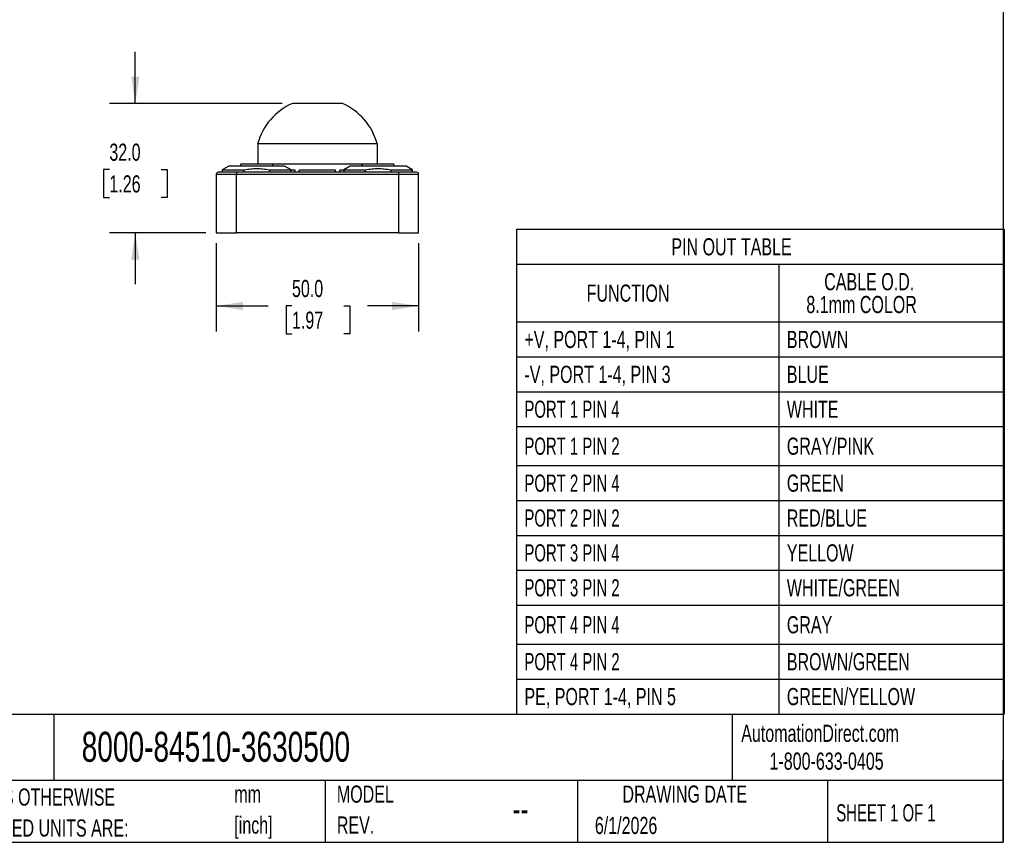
# Model space of a CAD drawing. Header units: millimetres. Extents: x 13 to 546, y 13 to 419.
# Tile 3 of 5: x 303 to 546, y 13 to 216. Entities that reach past the tile are written whole.
import ezdxf

# ---------------------------------------------------------------- set-up
doc = ezdxf.new("R2010")
doc.units = ezdxf.units.MM
doc.header["$LTSCALE"] = 2
doc.linetypes.add('SLD-Solid', pattern=[0])
doc.layers.add('DIMENSIONS', color=140, linetype='SLD-Solid', lineweight=25)
doc.layers.add('TEXT', color=140, linetype='SLD-Solid', lineweight=25)
doc.styles.add('SLDTEXTSTYLE0', font='TXT', dxfattribs={"width": 0.7})
doc.styles.add('SLDTEXTSTYLE1', font='TXT', dxfattribs={"width": 0.65})
doc.dimstyles.new('SLDDIMSTYLE0', dxfattribs={"dimtxt": 4.316016, "dimasz": 6.604, "dimexe": 0, "dimexo": 0.0625, "dimgap": 1.079004, "dimtad": 0, "dimtih": 1, "dimtoh": 1, "dimdec": 1, "dimrnd": 1e-09, "dimzin": 4, "dimdsep": 46, "dimtxsty": 'SLDTEXTSTYLE0', "dimsah": 1, "dimcen": 0.09, "dimadec": 0, "dimazin": 1, "dimtfac": 1, "dimtdec": 1, "dimtofl": 0, "dimtmove": 0, "dimatfit": 3, "dimfxl": 0, "dimfrac": 2, "dimtolj": 1, "dimtzin": 12, "dimarcsym": 0})
doc.dimstyles.new('SLDDIMSTYLE2', dxfattribs={"dimtxt": 4.316016, "dimasz": 6.604, "dimexe": 0, "dimexo": 0.0625, "dimgap": 1.079004, "dimtad": 0, "dimtih": 1, "dimtoh": 1, "dimdec": 1, "dimrnd": 1e-09, "dimzin": 4, "dimdsep": 46, "dimtxsty": 'SLDTEXTSTYLE0', "dimsah": 1, "dimcen": 0.09, "dimadec": 0, "dimazin": 1, "dimtfac": 1, "dimtdec": 1, "dimtmove": 0, "dimatfit": 0, "dimfxl": 0, "dimfrac": 2, "dimtolj": 1, "dimtzin": 12, "dimarcsym": 0})

# ---------------------------------------------------------------- blocks, each defined once
blk = doc.blocks.new('SW_NOTE_0')
at = {"layer": 'TEXT', "color": 0, "char_height": 4.233, "attachment_point": 1, "style": 'SLDTEXTSTYLE0'}
for s, insert in [('mm', (0, 5.46)), ('[inch]', (0, -2.19))]:
    blk.add_mtext(s, dxfattribs=dict(at, insert=insert))
blk = doc.blocks.new('SW_NOTE_0_1')
at = {"layer": 'TEXT', "color": 0, "char_height": 4.2333, "attachment_point": 1, "style": 'SLDTEXTSTYLE0'}
for s, insert in [('UNLESS OTHERWISE', (0, 5.46)), ('SPECIFIED UNITS ARE:', (0, -2.19))]:
    blk.add_mtext(s, dxfattribs=dict(at, insert=insert))
blk = doc.blocks.new('SW_NOTE_0_6')
at = {"layer": 'TEXT', "color": 0, "char_height": 4.233, "attachment_point": 1, "style": 'SLDTEXTSTYLE0'}
for s, insert in [('MODEL', (0, 5.46)), ('REV.', (0, -2.19))]:
    blk.add_mtext(s, dxfattribs=dict(at, insert=insert))
blk = doc.blocks.new('SW_TABLEANNOTATION_0')
at = {"layer": 'TEXT', "color": 0}
for p, q in [((0, 0), (0, -8.62)), ((0, 0), (64.84, 0)), ((64.84, 0), (120.58, 0)), ((120.58, 0), (120.58, -8.62)), ((0, -8.62), (0, -22.88)), ((0, -8.62), (64.84, -8.62)), ((64.84, -8.62), (64.84, -22.88)), ((64.84, -8.62), (120.58, -8.62)), ((120.58, -8.62), (120.58, -22.88)), ((0, -22.88), (0, -31.5)), ((0, -22.88), (64.84, -22.88)), ((64.84, -22.88), (64.84, -31.5)), ((64.84, -22.88), (120.58, -22.88)), ((120.58, -22.88), (120.58, -31.5)), ((0, -31.5), (0, -40.11)), ((0, -31.5), (64.84, -31.5)), ((64.84, -31.5), (64.84, -40.11)), ((64.84, -31.5), (120.58, -31.5)), ((120.58, -31.5), (120.58, -40.11)), ((0, -40.11), (0, -48.73)), ((0, -40.11), (64.84, -40.11)), ((64.84, -40.11), (64.84, -48.73)), ((64.84, -40.11), (120.58, -40.11)), ((120.58, -40.11), (120.58, -48.73)), ((0, -48.73), (0, -58.38)), ((0, -48.73), (64.84, -48.73)), ((64.84, -48.73), (64.84, -58.38)), ((64.84, -48.73), (120.58, -48.73)), ((120.58, -48.73), (120.58, -58.38)), ((0, -58.38), (0, -66.99)), ((0, -58.38), (64.84, -58.38)), ((64.84, -58.38), (64.84, -66.99)), ((64.84, -58.38), (120.58, -58.38)), ((120.58, -58.38), (120.58, -66.99)), ((0, -66.99), (0, -75.61)), ((0, -66.99), (64.84, -66.99)), ((64.84, -66.99), (64.84, -75.61)), ((64.84, -66.99), (120.58, -66.99)), ((120.58, -66.99), (120.58, -75.61)), ((0, -75.61), (0, -84.23)), ((0, -75.61), (64.84, -75.61)), ((64.84, -75.61), (64.84, -84.23)), ((64.84, -75.61), (120.58, -75.61)), ((120.58, -75.61), (120.58, -84.23)), ((0, -84.23), (0, -92.85)), ((0, -84.23), (64.84, -84.23)), ((64.84, -84.23), (64.84, -92.85)), ((64.84, -84.23), (120.58, -84.23)), ((120.58, -84.23), (120.58, -92.85)), ((0, -92.85), (0, -102.49)), ((0, -92.85), (64.84, -92.85)), ((64.84, -92.85), (64.84, -102.49)), ((64.84, -92.85), (120.58, -92.85)), ((120.58, -92.85), (120.58, -102.49)), ((0, -102.49), (0, -111.11)), ((0, -102.49), (64.84, -102.49)), ((64.84, -102.49), (64.84, -111.11)), ((64.84, -102.49), (120.58, -102.49)), ((120.58, -102.49), (120.58, -111.11)), ((0, -111.11), (0, -119.73)), ((0, -111.11), (64.84, -111.11)), ((64.84, -111.11), (64.84, -119.73)), ((64.84, -111.11), (120.58, -111.11)), ((120.58, -111.11), (120.58, -119.73)), ((0, -119.73), (64.84, -119.73)), ((64.84, -119.73), (120.58, -119.73))]:
    blk.add_line(p, q, dxfattribs=at)
at = {"layer": 'TEXT', "color": 0, "attachment_point": 1}
for s, insert, char_height, style in [('PIN OUT TABLE', (38.31, -2.2), 4.2333, 'SLDTEXTSTYLE0'), ('CABLE O.D.', (76.08, -10.82), 4.233, 'SLDTEXTSTYLE0'), ('FUNCTION', (17.38, -13.64), 4.233, 'SLDTEXTSTYLE0'), ('8.1mm COLOR', (71.66, -16.46), 4.2333, 'SLDTEXTSTYLE0'), ('+V, PORT 1-4, PIN 1', (2, -25.08), 4.2333, 'SLDTEXTSTYLE0'), ('BROWN', (66.84, -25.08), 4.233, 'SLDTEXTSTYLE0'), ('-V, PORT 1-4, PIN 3', (2, -33.7), 4.2333, 'SLDTEXTSTYLE0'), ('BLUE', (66.84, -33.7), 4.233, 'SLDTEXTSTYLE0'), ('PORT 1 PIN 4', (2, -42.32), 4.2333, 'SLDTEXTSTYLE1'), ('WHITE', (66.84, -42.32), 4.233, 'SLDTEXTSTYLE0'), ('PORT 1 PIN 2', (2, -51.45), 4.2333, 'SLDTEXTSTYLE1'), ('GRAY/PINK', (66.84, -51.45), 4.233, 'SLDTEXTSTYLE0'), ('PORT 2 PIN 4', (2, -60.58), 4.2333, 'SLDTEXTSTYLE1'), ('GREEN', (66.84, -60.58), 4.233, 'SLDTEXTSTYLE0'), ('PORT 2 PIN 2', (2, -69.2), 4.2333, 'SLDTEXTSTYLE1'), ('RED/BLUE', (66.84, -69.2), 4.233, 'SLDTEXTSTYLE0'), ('PORT 3 PIN 4', (2, -77.81), 4.2333, 'SLDTEXTSTYLE1'), ('YELLOW', (66.84, -77.81), 4.233, 'SLDTEXTSTYLE0'), ('PORT 3 PIN 2', (2, -86.43), 4.2333, 'SLDTEXTSTYLE1'), ('WHITE/GREEN', (66.84, -86.43), 4.2333, 'SLDTEXTSTYLE0'), ('PORT 4 PIN 4', (2, -95.56), 4.2333, 'SLDTEXTSTYLE1'), ('GRAY', (66.84, -95.56), 4.233, 'SLDTEXTSTYLE0'), ('BROWN/GREEN', (66.84, -104.69), 4.2333, 'SLDTEXTSTYLE0'), ('PORT 4 PIN 2', (2, -104.69), 4.2333, 'SLDTEXTSTYLE1'), ('PE, PORT 1-4, PIN 5', (2, -113.31), 4.2333, 'SLDTEXTSTYLE0'), ('GREEN/YELLOW', (66.84, -113.31), 4.2333, 'SLDTEXTSTYLE0')]:
    blk.add_mtext(s, dxfattribs=dict(at, insert=insert, char_height=char_height, style=style))
blk = doc.blocks.new('_D_6')
at = {"layer": 'DIMENSIONS'}
for p, q in [((351.67, 160.69), (351.67, 138.84)), ((401.67, 160.69), (401.67, 138.84)), ((351.67, 145.19), (364.53, 145.19)), ((370.38, 145.19), (368.93, 145.19)), ((368.93, 145.19), (368.93, 138.33)), ((383.21, 145.19), (384.66, 145.19)), ((384.66, 145.19), (384.66, 138.33)), ((401.67, 145.19), (389.06, 145.19)), ((368.93, 138.33), (370.38, 138.33)), ((384.66, 138.33), (383.21, 138.33))]:
    blk.add_line(p, q, dxfattribs=at)
for points in [[(351.67, 145.19), (358.28, 144.18), (358.28, 146.21)], [(401.67, 145.19), (395.07, 146.21), (395.07, 144.18)]]:
    blk.add_solid(points, dxfattribs=at)
at = {"layer": 'DIMENSIONS', "char_height": 4.233, "attachment_point": 1, "style": 'SLDTEXTSTYLE0'}
for s, insert in [('50.0', (370.38, 151.62)), ('1.97', (370.38, 143.79))]:
    blk.add_mtext(s, dxfattribs=dict(at, insert=insert))
blk = doc.blocks.new('_D_7')
at = {"layer": 'DIMENSIONS'}
for p, q in [((331.67, 195.23), (331.67, 207.93)), ((367.96, 195.23), (325.32, 195.23)), ((325.26, 178.87), (323.81, 178.87)), ((323.81, 178.87), (323.81, 172.01)), ((338.09, 178.87), (339.54, 178.87)), ((339.54, 178.87), (339.54, 172.01)), ((323.81, 172.01), (325.26, 172.01)), ((339.54, 172.01), (338.09, 172.01)), ((349.13, 163.23), (325.32, 163.23)), ((331.67, 163.23), (331.67, 150.53))]:
    blk.add_line(p, q, dxfattribs=at)
for points in [[(331.67, 195.23), (332.69, 201.83), (330.66, 201.83)], [(331.67, 163.23), (330.66, 156.62), (332.69, 156.62)]]:
    blk.add_solid(points, dxfattribs=at)
at = {"layer": 'DIMENSIONS', "char_height": 4.233, "attachment_point": 1, "style": 'SLDTEXTSTYLE0'}
for s, insert in [('32.0', (325.26, 185.29)), ('1.26', (325.26, 177.46))]:
    blk.add_mtext(s, dxfattribs=dict(at, insert=insert))

msp = doc.modelspace()

# ---------------------------------------------------------------- linework, layer by layer
for p, q in [((382.84, 195.23), (370.5, 195.23)), ((391.44, 185.23), (361.91, 185.23)), ((361.91, 185.23), (361.91, 180.23)), ((391.44, 185.23), (391.44, 180.23)), ((357.76, 180.23), (357.57, 179.73)), ((365.59, 180.23), (357.76, 180.23)), ((365.77, 179.73), (365.59, 180.23)), ((387.81, 180.23), (365.59, 180.23)), ((395.59, 180.23), (387.81, 180.23)), ((395.77, 179.73), (395.59, 180.23)), ((351.67, 177.73), (351.67, 163.23)), ((351.67, 177.73), (356.67, 177.73)), ((356.67, 178.23), (352.17, 178.23)), ((354.77, 179.73), (353.17, 178.8)), ((353.17, 178.8), (353.17, 178.23)), ((353.17, 178.8), (358.54, 178.8)), ((368.57, 179.73), (354.77, 179.73)), ((396.67, 178.23), (356.67, 178.23)), ((356.67, 178.23), (356.67, 177.73)), ((356.67, 163.23), (356.67, 177.73)), ((356.67, 177.73), (396.67, 177.73)), ((358.54, 178.23), (358.54, 178.8)), ((364.81, 178.8), (370.17, 178.8)), ((364.81, 178.8), (364.81, 178.23)), ((370.17, 178.8), (368.57, 179.73)), ((370.17, 178.23), (370.17, 178.8)), ((371.17, 178.73), (370.17, 178.73)), ((371.17, 178.23), (371.17, 178.73)), ((372.17, 178.26), (371.2, 178.23)), ((372.17, 178.23), (372.17, 178.73)), ((381.17, 178.73), (372.17, 178.73)), ((381.17, 178.23), (381.17, 178.73)), ((382.17, 178.23), (381.17, 178.27)), ((382.17, 178.23), (382.17, 178.73)), ((383.17, 178.73), (382.17, 178.73)), ((384.77, 179.73), (383.17, 178.8)), ((383.17, 178.8), (383.17, 178.23)), ((383.17, 178.8), (388.54, 178.8)), ((398.57, 179.73), (384.77, 179.73)), ((388.54, 178.23), (388.54, 178.8)), ((394.81, 178.8), (400.17, 178.8)), ((394.81, 178.8), (394.81, 178.23)), ((401.17, 178.23), (396.67, 178.23)), ((396.67, 178.23), (396.67, 177.73)), ((396.67, 177.73), (401.67, 177.73)), ((396.67, 177.73), (396.67, 163.23)), ((400.17, 178.8), (398.57, 179.73)), ((400.17, 178.23), (400.17, 178.8)), ((401.67, 163.23), (401.67, 177.73)), ((351.67, 163.23), (356.67, 163.23)), ((396.67, 163.23), (356.67, 163.23)), ((396.67, 163.23), (401.67, 163.23))]:
    msp.add_line(p, q)
for centre, radius, start, end in [((376.67, 181.23), 15.3, 113.7896, 164.8446), ((376.67, 181.23), 15.3, 15.1554, 66.2104), ((352.17, 177.73), 0.5, 90, 180), ((401.17, 177.73), 0.5, 0, 90)]:
    msp.add_arc(centre, radius, start, end)
msp.add_open_spline([(387.63, 179.73), (387.69, 179.89), (387.75, 180.06), (387.81, 180.23)], degree=3)
for points in [[(358.54, 178.8), (359.1, 178.92), (359.63, 179.01), (360.67, 179.12), (361.17, 179.15), (362.18, 179.15), (362.68, 179.12), (363.72, 179.01), (364.25, 178.92), (364.81, 178.8)], [(388.54, 178.8), (389.1, 178.92), (389.63, 179.01), (390.67, 179.12), (391.17, 179.15), (392.18, 179.15), (392.68, 179.12), (393.72, 179.01), (394.25, 178.92), (394.81, 178.8)]]:
    msp.add_open_spline(points, degree=3, knots=[0, 0, 0, 0, 0.25, 0.25, 0.5, 0.5, 0.75, 0.75, 1, 1, 1, 1])
at = {"layer": 'TEXT'}
for p, q in [((546.1, 419.1), (546.1, 12.7)), ((546.1, 44.25), (12.7, 44.25)), ((311.52, 44.25), (311.52, 27.94)), ((479.15, 44.25), (479.15, 27.94)), ((546.1, 12.7), (546.1, 33.02)), ((546.1, 27.94), (12.7, 27.94)), ((378.6, 27.94), (378.6, 12.7)), ((440.93, 27.94), (440.93, 12.7)), ((502.7, 27.94), (502.7, 12.7)), ((12.7, 12.7), (546.1, 12.7))]:
    msp.add_line(p, q, dxfattribs=at)

# ---------------------------------------------------------------- block references
for name, p in [('SW_TABLEANNOTATION_0', (425.82, 164.12)), ('SW_NOTE_0_6', (381.47, 21.27)), ('SW_NOTE_0_1', (285.74, 20.54)), ('SW_NOTE_0', (356.13, 21.27))]:
    msp.add_blockref(name, p, dxfattribs=at)

# ---------------------------------------------------------------- texts
for s, insert, char_height, attachment_point, style in [('AutomationDirect.com', (481.39, 41.75), 4.2333, 1, 'SLDTEXTSTYLE0'), ('8000-84510-3630500', (318.42, 40), 7.4083, 1, 'SLDTEXTSTYLE0'), ('1-800-633-0405', (488.38, 34.87), 4.2333, 1, 'SLDTEXTSTYLE0'), ('DRAWING DATE', (467.45, 26.73), 4.2333, 2, 'SLDTEXTSTYLE0'), ('SHEET 1 OF 1', (504.88, 22.1), 4.2333, 1, 'SLDTEXTSTYLE1'), ('--', (424.86, 24.15), 6.35, 1, 'SLDTEXTSTYLE0'), ('6/1/2026', (445.23, 18.98), 4.233, 1, 'SLDTEXTSTYLE0')]:
    msp.add_mtext(s, dxfattribs=dict(at, insert=insert, char_height=char_height, attachment_point=attachment_point, style=style))

# ---------------------------------------------------------------- dimensions: what is measured, and where the dimension line sits
at = {"layer": 'DIMENSIONS'}
dim = msp.add_linear_dim(base=(331.67, 195.23), p1=(351.67, 163.23), p2=(370.5, 195.23), angle=90, dimstyle='SLDDIMSTYLE2', dxfattribs=at)
dim.commit()
dim.dimension.update_dxf_attribs({"geometry": '_D_7', "text_midpoint": (331.67, 178.87), "dimtype": 160})
dim = msp.add_linear_dim(base=(401.67, 145.19), p1=(351.67, 163.23), p2=(401.67, 163.23), dimstyle='SLDDIMSTYLE0', dxfattribs=at)
dim.commit()
dim.dimension.update_dxf_attribs({"geometry": '_D_6', "text_midpoint": (376.8, 145.19), "dimtype": 160})

doc.saveas('drawing.dxf')
